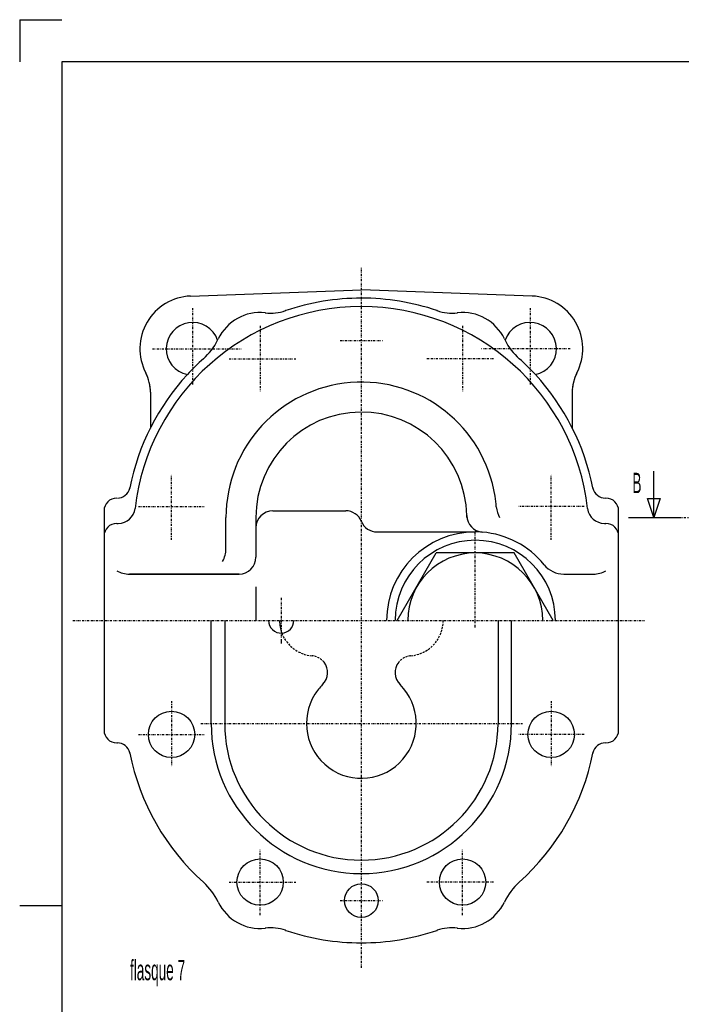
# Model space of a CAD drawing. Extents: x -297 to 297, y -210 to 210.
# Tile 4 of 12: x -297 to -140, y -23 to 210. Entities that reach past the tile are written whole.
import ezdxf

# ---------------------------------------------------------------- set-up
doc = ezdxf.new("R2010")
doc.units = 0
doc.linetypes.add('DASHDOT', pattern=[1, 0.5, -0.25, 0, -0.25])
doc.linetypes.add('DASHED', pattern=[0.75, 0.5, -0.25])
for name, color, linetype in [('AXES', 7, 'CONTINUOUS'), ('CORPS', 7, 'CONTINUOUS'), ('COUPES', 7, 'CONTINUOUS'), ('FLASQU', 7, 'CONTINUOUS'), ('FORMA2', 7, 'CONTINUOUS'), ('STANDA', 7, 'CONTINUOUS')]:
    doc.layers.add(name, color=color, linetype=linetype)

msp = doc.modelspace()

# ---------------------------------------------------------------- linework, layer by layer
at = {"layer": 'AXES', "color": 2, "linetype": 'DASHDOT'}
for p, q in [((-216, -14.694), (-216, 151.17)), ((-140.64, 92), (77.207, 92)), ((-189, 65.968), (-189, 88.6)), ((-284.42, 67.6), (-148.86, 67.6)), ((-254.06, 43.2), (-177.79, 43.2))]:
    msp.add_line(p, q, dxfattribs=at)
at = {"layer": 'CORPS', "color": 2, "linetype": 'DASHDOT'}
for p, q in [((-240, 137.47), (-240, 121.93)), ((-192, 137.47), (-192, 121.93)), ((-221, 134), (-211, 134)), ((-247.36, 129.6), (-231.52, 129.6)), ((-184.64, 129.6), (-200.48, 129.6)), ((-261, 86.705), (-261, 102.13)), ((-171, 86.705), (-171, 102.13)), ((-268.84, 94.6), (-253.3, 94.6)), ((-163.16, 94.6), (-178.7, 94.6))]:
    msp.add_line(p, q, dxfattribs=at)
at = {"layer": 'CORPS', "color": 2, "linetype": 'CONTINUOUS'}
for p, q in [((-277, 93.6), (-277, 87.6)), ((-155, 87.6), (-155, 93.6)), ((-274, 90.6), (-273.62, 90.6)), ((-158.38, 90.6), (-158, 90.6)), ((-277, 87.6), (-277, 67.6)), ((-155, 67.6), (-155, 87.6))]:
    msp.add_line(p, q, dxfattribs=at)
at = {"layer": 'CORPS', "color": 7, "linetype": 'CONTINUOUS'}
for p, q in [((-237, 93.6), (-219.71, 93.6)), ((-248.1, 84.6), (-248.1, 92)), ((-241, 92), (-241, 89.6)), ((-241, 92), (-241, 82.6)), ((-241, 89.6), (-241, 82.6)), ((-212.29, 88.6), (-189, 88.6)), ((-271, 78.6), (-254.1, 78.6)), ((-245, 78.6), (-271, 78.6)), ((-254.1, 78.6), (-245, 78.6)), ((-168.02, 78.6), (-161, 78.6)), ((-241, 75.6), (-241, 67.6))]:
    msp.add_line(p, q, dxfattribs=at)
at = {"layer": 'CORPS', "color": 2, "linetype": 'CONTINUOUS'}
for centre, radius, start, end in [((-216, 88), 56, 90, 108.661413), ((-216, 88), 56.0044, 71.338587, 90), ((-216, 88), 54.0008, 6.534108, 173.465892), ((-240, 129.6), 10.9957, 83.734614, 154.482925), ((-237.5, 151.46), 11.007, -96.782821, -96.524237), ((-240, 129.6), 11.0012, 83.475763, 83.734614), ((-237.5, 151.46), 11.0012, -96.524237, -71.28508), ((-216, 88), 56.0044, 108.661413, 108.716427), ((-237.5, 151.46), 11.0017, -71.28508, -71.004961), ((-216, 88), 56.0015, 71.283573, 71.338587), ((-194.5, 151.46), 10.9989, -108.995039, -108.71492), ((-194.5, 151.46), 11.0017, -108.71492, -83.475763), ((-194.5, 151.46), 11.0012, -83.475763, -83.217179), ((-192, 129.6), 10.9957, 96.265386, 96.524237), ((-192, 129.6), 11.0033, 25.517075, 96.265386), ((-263.46, 140.81), 15.0049, -48.052523, -26.906602), ((-263.46, 140.81), 15.0043, -26.906602, -25.556968), ((-168.54, 140.81), 14.9974, -154.443032, -153.093398), ((-168.54, 140.81), 15.0043, -153.093398, -131.947477), ((-216, 88), 55.9976, 131.945384, 137.438647), ((-216, 88), 56.0041, 42.561353, 48.054616), ((-216, 88), 56.0041, 137.438647, 168.661977), ((-216, 88), 56.0029, 11.338023, 42.561353), ((-273.85, 99.6), 3, -90, -11.945612), ((-216, 88), 56.0029, 168.661977, 168.694081), ((-273.85, 99.6), 3.0051, -11.945612, -11.347405), ((-216, 88), 55.9966, 11.305919, 11.338023), ((-158.15, 99.6), 2.9986, -168.652595, -168.054388), ((-158.15, 99.6), 3.0051, -168.054388, -90), ((-274, 93.6), 3, 90, 180), ((-158, 93.6), 3, 0, 90), ((-273.62, 94.6), 4, -90, -6.538118), ((-216, 88), 53.9963, 6.492994, 6.534108), ((-158.38, 94.6), 3.996, -173.461882, -172.906959), ((-158.38, 94.6), 4.0006, -172.906959, -90), ((-274, 87.6), 3, 90, 180), ((-158, 87.6), 3, 0, 90), ((-189, 67.6), 19, 0, 180)]:
    msp.add_arc(centre, radius, start, end, dxfattribs=at)
at = {"layer": 'CORPS', "color": 7, "linetype": 'CONTINUOUS'}
for centre, radius, start, end in [((-216, 92), 32.1005, 9.060315, 180), ((-216, 92), 25.004, 1.028922, 180), ((-216, 92), 32.0997, 4.516985, 9.060315), ((-237, 89.6), 4, 90, 180), ((-219.71, 89.6), 4.0018, 22.014107, 90), ((-178.02, 95), 5.9986, -175.487014, -149.970598), ((-212.29, 92.6), 4.0018, -157.985893, -90), ((-216, 92), 25, 0, 1.028922), ((-216, 92), 25, 0, 1.028922), ((-187, 92.52), 4.0006, -178.983107, -94.588771), ((-187, 92.52), 4.0006, -178.983107, -94.588771), ((-189, 67.6), 21, 90, 180), ((-189, 67.6), 21.0003, 85.411501, 90), ((-189, 67.6), 20.9961, 39.030586, 85.411501), ((-254.1, 84.6), 6.0033, -29.981639, 0), ((-245, 82.6), 4, -90, 0), ((-271, 84.6), 5.9999, -120.000728, -90), ((-168.02, 84.6), 6.0068, -141.027364, -90), ((-161, 84.6), 6, -90, -59.999272)]:
    msp.add_arc(centre, radius, start, end, dxfattribs=at)
at = {"layer": 'COUPES', "color": 2, "linetype": 'CONTINUOUS'}
for p, q in [((-146.64, 92), (-146.64, 103)), ((-146.64, 92), (-148.14, 96.5)), ((-148.14, 96.5), (-145.14, 96.5)), ((-145.14, 96.5), (-146.64, 92)), ((-152.64, 92), (-140.64, 92))]:
    msp.add_line(p, q, dxfattribs=at)
at = {"layer": 'FLASQU', "color": 2, "linetype": 'CONTINUOUS'}
for p, q in [((-256.47, 144.49), (-216, 146)), ((-175.53, 144.49), (-216, 146)), ((-266, 121.69), (-266, 113.22)), ((-166, 121.69), (-166, 113.22)), ((-277, 93.6), (-277, 67.6)), ((-155, 67.6), (-155, 93.6)), ((-277, 67.6), (-277, 41.6)), ((-251.6, 43.2), (-251.6, 67.6)), ((-248.4, 67.6), (-248.4, 43.2)), ((-183.6, 67.6), (-183.6, 43.2)), ((-180.4, 43.2), (-180.4, 67.6)), ((-155, 41.6), (-155, 67.6)), ((-274, 38.6), (-273.85, 38.6))]:
    msp.add_line(p, q, dxfattribs=at)
at = {"layer": 'FLASQU', "color": 2, "linetype": 'DASHDOT'}
for p, q in [((-256, 141.65), (-256, 123.41)), ((-176, 141.65), (-176, 123.41)), ((-240, 137.47), (-240, 121.93)), ((-192, 137.47), (-192, 121.93)), ((-221, 134), (-211, 134)), ((-265.5, 132), (-244.5, 132)), ((-166.5, 132), (-187.5, 132)), ((-247.36, 129.6), (-231.52, 129.6)), ((-184.64, 129.6), (-200.48, 129.6)), ((-261, 86.705), (-261, 102.13)), ((-171, 86.705), (-171, 102.13)), ((-268.84, 94.6), (-253.3, 94.6)), ((-163.16, 94.6), (-178.7, 94.6)), ((-235, 73), (-235, 67.6)), ((-235, 67.6), (-235, 62.658)), ((-235, 62.658), (-235, 62)), ((-261, 48.495), (-261, 33.068)), ((-171, 48.495), (-171, 33.068)), ((-268.84, 40.6), (-253.3, 40.6)), ((-163.16, 40.6), (-178.7, 40.6)), ((-240, -2.2705), (-240, 13.265)), ((-192, -2.2705), (-192, 13.266)), ((-247.36, 5.6), (-231.52, 5.6)), ((-184.64, 5.6001), (-200.48, 5.6)), ((-221, 1.2), (-211, 1.2))]:
    msp.add_line(p, q, dxfattribs=at)
at = {"layer": 'FLASQU', "color": 2, "linetype": 'CONTINUOUS'}
for centre, radius in [((-261, 40.6), 5.5), ((-171, 40.6), 5.5), ((-240, 5.6), 5.5), ((-192, 5.6001), 5.5), ((-216, 1.2), 4)]:
    msp.add_circle(centre, radius, dxfattribs=at)
for centre, radius, start, end in [((-256, 132), 12.4988, 92.155029, -152.717508), ((-216, 88), 56, 90, 108.661413), ((-216, 88), 56.0044, 71.338587, 90), ((-176, 132), 12.5006, -27.282492, 87.844971), ((-240, 129.6), 10.9957, 83.734614, 154.482925), ((-237.5, 151.46), 11.007, -96.782821, -96.524237), ((-240, 129.6), 11.0012, 83.475763, 83.734614), ((-237.5, 151.46), 11.0012, -96.524237, -71.28508), ((-216, 88), 56.0044, 108.661413, 108.716427), ((-237.5, 151.46), 11.0017, -71.28508, -71.004961), ((-216, 88), 56.0015, 71.283573, 71.338587), ((-194.5, 151.46), 10.9989, -108.995039, -108.71492), ((-194.5, 151.46), 11.0017, -108.71492, -83.475763), ((-194.5, 151.46), 11.0012, -83.475763, -83.217179), ((-192, 129.6), 10.9957, 96.265386, 96.524237), ((-192, 129.6), 11.0033, 25.517075, 96.265386), ((-256, 132), 6.2551, 18.840473, -101.543791), ((-176, 132), 6.2464, -78.456209, 161.159527), ((-263.46, 140.81), 15.0049, -48.052523, -26.906602), ((-263.46, 140.81), 15.0043, -26.906602, -25.556968), ((-168.54, 140.81), 14.9974, -154.443032, -153.093398), ((-168.54, 140.81), 15.0043, -153.093398, -131.947477), ((-216, 88), 55.9976, 131.945384, 137.438647), ((-216, 88), 56.0041, 42.561353, 48.054616), ((-276, 121.69), 10, 0, 27.256872), ((-156, 121.69), 10.0004, 152.743128, 180), ((-216, 88), 56.0041, 137.438647, 168.661977), ((-216, 88), 56.0029, 11.338023, 42.561353), ((-273.85, 99.6), 3, -90, -11.945612), ((-216, 88), 56.0029, 168.661977, 168.694081), ((-273.85, 99.6), 3.0051, -11.945612, -11.347405), ((-216, 88), 55.9966, 11.305919, 11.338023), ((-158.15, 99.6), 2.9986, -168.652595, -168.054388), ((-158.15, 99.6), 3.0051, -168.054388, -90), ((-274, 93.6), 3, 90, 180), ((-158, 93.6), 3, 0, 90), ((-235, 67.6), 3, 180, -87.13378), ((-227, 67.6), 8.4, 180, -159.110342), ((-235, 67.6), 2.9998, -87.13378, 0), ((-216, 43.2), 16.9977, 121.376515, 121.376515), ((-216, 43.2), 16.9977, 58.623485, 58.623485), ((-228, 55.242), 3.998, -45.141871, 38.100952), ((-204, 55.242), 4.0029, 141.899048, -134.858129), ((-216, 43.2), 13.0025, 147.861029, 45.087246), ((-216, 43.2), 13.0023, 134.912754, 147.861029), ((-216, 43.2), 35.6, 180, -90), ((-216, 43.2), 32.4, 180, -90), ((-216, 43.2), 32.4, -90, 0), ((-216, 43.2), 35.5999, -90, 0), ((-274, 41.6), 3, 180, -90), ((-158, 41.6), 3, -90, 0), ((-273.85, 35.6), 3.0051, 11.945612, 90), ((-158.15, 35.6), 3, 90, 168.054388), ((-273.85, 35.6), 2.9986, 11.347405, 11.945612), ((-216, 47.2), 55.9966, -168.694081, -168.661977), ((-216, 47.2), 56.0029, -168.661977, -131.945931), ((-216, 47.2), 55.997, -48.054069, -11.338023), ((-158.15, 35.6), 3.0051, 168.054388, 168.652595), ((-216, 47.2), 56.0029, -11.338023, -11.305919), ((-263.46, -5.6053), 14.9951, 25.538354, 48.042567), ((-168.54, -5.6053), 15.002, 131.957433, 154.461646), ((-240, 5.6), 11.0036, -154.479636, -83.736831), ((-192, 5.6001), 10.9997, -96.263112, -25.520834), ((-240, 5.6), 10.9996, -83.736831, -83.474934), ((-237.5, -16.257), 10.9997, 96.525184, 96.787066), ((-237.5, -16.257), 10.9999, 71.281904, 96.525184), ((-216, 47.2), 56.0004, -108.716788, -108.662854), ((-237.5, -16.257), 11.0003, 71.007334, 71.281904), ((-216, 47.2), 56.0002, -108.662854, -90), ((-216, 47.2), 56, -90, -71.337146), ((-216, 47.2), 56.0002, -71.337146, -71.283212), ((-194.5, -16.257), 10.9999, 108.718096, 108.992666), ((-194.5, -16.257), 10.9997, 83.474816, 108.718096), ((-192, 5.6001), 11, -96.525006, -96.263112), ((-194.5, -16.257), 11.0002, 83.212934, 83.474816)]:
    msp.add_arc(centre, radius, start, end, dxfattribs=at)
at = {"layer": 'FLASQU', "color": 2, "linetype": 'DASHDOT'}
for centre, radius, start, end in [((-276, 121.69), 10, 0, 27.256872), ((-156, 121.69), 10.0004, 152.743128, 180)]:
    msp.add_arc(centre, radius, start, end, dxfattribs=at)
at = {"layer": 'FLASQU', "color": 2, "linetype": 'DASHED'}
for centre, radius, start, end in [((-205, 67.6), 8.3986, -85.355899, 0), ((-227, 67.6), 8.4023, -159.110342, -94.644101), ((-228, 55.242), 4.0029, 38.100952, 85.411229), ((-204, 55.242), 3.9998, 94.588771, 141.899048)]:
    msp.add_arc(centre, radius, start, end, dxfattribs=at)
at = {"layer": 'FORMA2', "color": 7, "linetype": 'CONTINUOUS'}
for p, q in [((-297, 210), (-297, 200)), ((-297, 210), (-287, 210)), ((-287, 0), (-297, 0))]:
    msp.add_line(p, q, dxfattribs=at)
at = {"layer": 'FORMA2', "color": 2, "linetype": 'CONTINUOUS'}
for p, q in [((-287, 200), (-287, -200)), ((287, 200), (-287, 200))]:
    msp.add_line(p, q, dxfattribs=at)
at = {"layer": 'STANDA', "color": 2, "linetype": 'CONTINUOUS'}
for p, q in [((-207.48, 67.6), (-198.24, 83.6)), ((-179.76, 83.6), (-198.24, 83.6)), ((-170.52, 67.6), (-179.76, 83.6))]:
    msp.add_line(p, q, dxfattribs=at)
msp.add_arc((-189, 67.6), 16, 0, 180, dxfattribs=at)

# ---------------------------------------------------------------- texts
at = {"layer": 'COUPES', "color": 4}
for s, height, width, p in [('B', 4.8173, 0.499305, (-151.74, 97.7879)), ('flasque 7', 4.81395, 0.499961, (-270.85, -17.6693))]:
    msp.add_text(s, height=height, dxfattribs=dict(at, width=width)).set_placement(p)

doc.saveas('drawing.dxf')
